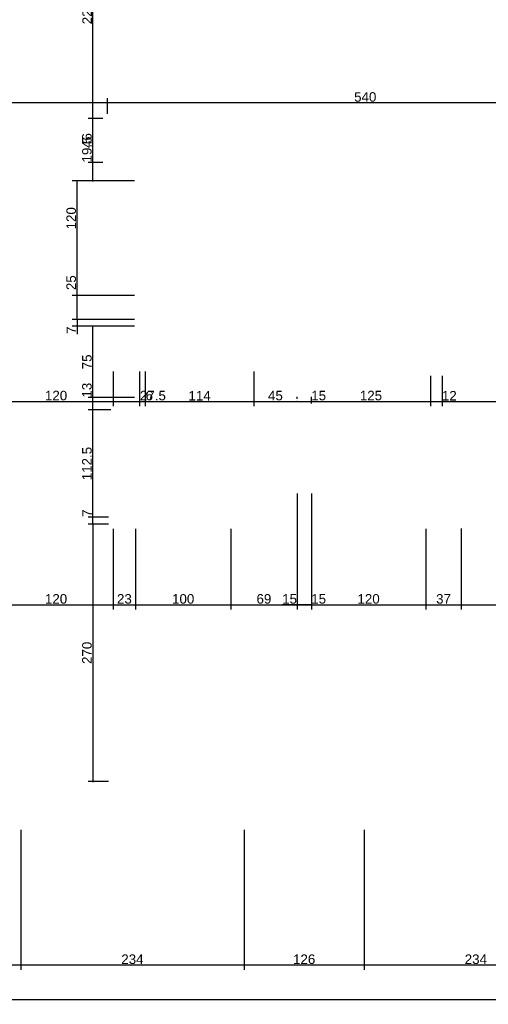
# Model space of a CAD drawing. Header units: millimetres. Extents: x 126553 to 403692, y -95821 to 38049.
# Tile 3 of 256: x 127173 to 127664, y -30615 to -29583. Entities that reach past the tile are written whole.
import ezdxf

# ---------------------------------------------------------------- set-up
doc = ezdxf.new("R2010")
doc.units = ezdxf.units.MM
doc.layers.add('11_wymiary', color=55, linetype='Continuous')
doc.layers.add('11_wymiary @ 50', color=55, linetype='Continuous')
doc.styles.add('11_RJ', font='arial.ttf')
doc.dimstyles.new('11_RJ (cc)', dxfattribs={"dimtxt": 0.2, "dimasz": 0.001, "dimexe": 0.1, "dimexo": 0.1, "dimgap": 0.02, "dimtad": 1, "dimdec": 1, "dimrnd": 0.5, "dimzin": 12, "dimdsep": 46, "dimtxsty": '11_RJ', "dimblk": 'OBLIQUE', "dimcen": 0, "dimdle": 0.01, "dimclrd": 256, "dimclre": 256, "dimclrt": 2, "dimazin": 3, "dimtfac": 1, "dimtdec": 1, "dimtofl": 0, "dimtmove": 0, "dimatfit": 3, "dimldrblk": 'DOT', "dimfxl": 1, "dimtolj": 1, "dimtzin": 13, "dimarcsym": 0})

# ---------------------------------------------------------------- blocks, each defined once
blk = doc.blocks.new('_Oblique')
at = {"color": 0, "linetype": 'ByBlock', "lineweight": -2}
blk.add_line((-0.5, -0.5), (0.5, 0.5), dxfattribs=at)
blk = doc.blocks.new('*D1777')
at = {"layer": '11_wymiary', "lineweight": -2, "transparency": 16777216}
for p, q in [((127174.5, -30431.7), (127174.5, -30578.5)), ((127408.4, -30431.7), (127408.4, -30578.5)), ((127408.9, -30573.5), (127174, -30573.5))]:
    blk.add_line(p, q, dxfattribs=at)
at = {"layer": 'Defpoints', "color": 0, "transparency": 16777216}
for p in [(127174.5, -30426.7), (127408.4, -30426.7), (127174.5, -30573.5)]:
    blk.add_point(p, dxfattribs=at)
at = {"layer": '11_wymiary', "lineweight": -2, "transparency": 16777216, "xscale": 0.05, "yscale": 0.05, "zscale": 0.05, "rotation": 180}
blk.add_blockref('_Oblique', (127174.5, -30573.5), dxfattribs=at)
at = {"layer": '11_wymiary', "lineweight": -2, "transparency": 16777216, "xscale": 0.05, "yscale": 0.05, "zscale": 0.05}
blk.add_blockref('_Oblique', (127408.4, -30573.5), dxfattribs=at)
at = {"layer": '11_wymiary', "color": 2, "transparency": 16777216, "insert": (127291.4, -30567.4), "char_height": 10, "attachment_point": 5, "style": '11_RJ'}
blk.add_mtext('\\A1;234', dxfattribs=at)
blk = doc.blocks.new('_Dot')
at = {"color": 0, "linetype": 'ByBlock', "lineweight": -2}
blk.add_line((-0.5, 0), (-1, 0), dxfattribs=at)
at = {"color": 0, "linetype": 'ByBlock', "const_width": 0.5}
blk.add_lwpolyline([(-0.25, 0, 1), (0.25, 0, 1)], format="xyb", close=True, dxfattribs=at)
blk = doc.blocks.new('*D1778')
at = {"layer": '11_wymiary', "lineweight": -2, "transparency": 16777216}
for p, q in [((127108.2, -30431.7), (127108.2, -30578.5)), ((127174.5, -30431.7), (127174.5, -30578.5)), ((127175, -30573.5), (127107.7, -30573.5))]:
    blk.add_line(p, q, dxfattribs=at)
at = {"layer": 'Defpoints', "color": 0, "transparency": 16777216}
for p in [(127108.2, -30426.7), (127174.5, -30426.7), (127108.2, -30573.5)]:
    blk.add_point(p, dxfattribs=at)
at = {"layer": '11_wymiary', "lineweight": -2, "transparency": 16777216, "xscale": 0.05, "yscale": 0.05, "zscale": 0.05, "rotation": 180}
blk.add_blockref('_Oblique', (127108.2, -30573.5), dxfattribs=at)
at = {"layer": '11_wymiary', "lineweight": -2, "transparency": 16777216, "xscale": 0.05, "yscale": 0.05, "zscale": 0.05}
blk.add_blockref('_Oblique', (127174.5, -30573.5), dxfattribs=at)
at = {"layer": '11_wymiary', "color": 2, "transparency": 16777216, "insert": (127141.4, -30567.4), "char_height": 10, "attachment_point": 5, "style": '11_RJ'}
blk.add_mtext('\\A1;66', dxfattribs=at)
blk = doc.blocks.new('*D1784')
at = {"layer": '11_wymiary', "lineweight": -2, "transparency": 16777216}
for p, q in [((127534.4, -30431.7), (127534.4, -30578.5)), ((127768.2, -30431.7), (127768.2, -30578.5)), ((127768.7, -30573.5), (127533.9, -30573.5))]:
    blk.add_line(p, q, dxfattribs=at)
at = {"layer": 'Defpoints', "color": 0, "transparency": 16777216}
for p in [(127534.4, -30426.7), (127768.2, -30426.7), (127534.4, -30573.5)]:
    blk.add_point(p, dxfattribs=at)
at = {"layer": '11_wymiary', "lineweight": -2, "transparency": 16777216, "xscale": 0.05, "yscale": 0.05, "zscale": 0.05, "rotation": 180}
blk.add_blockref('_Oblique', (127534.4, -30573.5), dxfattribs=at)
at = {"layer": '11_wymiary', "lineweight": -2, "transparency": 16777216, "xscale": 0.05, "yscale": 0.05, "zscale": 0.05}
blk.add_blockref('_Oblique', (127768.2, -30573.5), dxfattribs=at)
at = {"layer": '11_wymiary', "color": 2, "transparency": 16777216, "insert": (127651.3, -30567.4), "char_height": 10, "attachment_point": 5, "style": '11_RJ'}
blk.add_mtext('\\A1;234', dxfattribs=at)
blk = doc.blocks.new('*D1785')
at = {"layer": '11_wymiary', "lineweight": -2, "transparency": 16777216}
for p, q in [((127408.4, -30431.7), (127408.4, -30578.5)), ((127534.4, -30431.7), (127534.4, -30578.5)), ((127534.9, -30573.5), (127407.9, -30573.5))]:
    blk.add_line(p, q, dxfattribs=at)
at = {"layer": 'Defpoints', "color": 0, "transparency": 16777216}
for p in [(127408.4, -30426.7), (127534.4, -30426.7), (127408.4, -30573.5)]:
    blk.add_point(p, dxfattribs=at)
at = {"layer": '11_wymiary', "lineweight": -2, "transparency": 16777216, "xscale": 0.05, "yscale": 0.05, "zscale": 0.05, "rotation": 180}
blk.add_blockref('_Oblique', (127408.4, -30573.5), dxfattribs=at)
at = {"layer": '11_wymiary', "lineweight": -2, "transparency": 16777216, "xscale": 0.05, "yscale": 0.05, "zscale": 0.05}
blk.add_blockref('_Oblique', (127534.4, -30573.5), dxfattribs=at)
at = {"layer": '11_wymiary', "color": 2, "transparency": 16777216, "insert": (127471.4, -30567.4), "char_height": 10, "attachment_point": 5, "style": '11_RJ'}
blk.add_mtext('\\A1;126', dxfattribs=at)
blk = doc.blocks.new('*D2072')
at = {"layer": '11_wymiary', "lineweight": -2, "transparency": 16777216}
for p, q in [((127805.9, -29669.7), (127264.9, -29669.7)), ((127265.4, -29681.2), (127265.4, -29664.7)), ((127805.4, -29681.2), (127805.4, -29664.7))]:
    blk.add_line(p, q, dxfattribs=at)
at = {"layer": 'Defpoints', "color": 0, "transparency": 16777216}
for p in [(127265.4, -29669.7), (127265.4, -29686.2), (127805.4, -29686.2)]:
    blk.add_point(p, dxfattribs=at)
at = {"layer": '11_wymiary', "lineweight": -2, "transparency": 16777216, "xscale": 0.05, "yscale": 0.05, "zscale": 0.05, "rotation": 180}
blk.add_blockref('_Oblique', (127265.4, -29669.7), dxfattribs=at)
at = {"layer": '11_wymiary', "lineweight": -2, "transparency": 16777216, "xscale": 0.05, "yscale": 0.05, "zscale": 0.05}
blk.add_blockref('_Oblique', (127805.4, -29669.7), dxfattribs=at)
at = {"layer": '11_wymiary', "color": 2, "transparency": 16777216, "insert": (127535.4, -29663.6), "char_height": 10, "attachment_point": 5, "style": '11_RJ'}
blk.add_mtext('\\A1;540', dxfattribs=at)
blk = doc.blocks.new('*D2073')
at = {"layer": '11_wymiary', "lineweight": -2, "transparency": 16777216}
for p, q in [((127265.9, -29669.7), (127015.9, -29669.7)), ((127016.4, -29681.2), (127016.4, -29664.7)), ((127265.4, -29681.2), (127265.4, -29664.7))]:
    blk.add_line(p, q, dxfattribs=at)
at = {"layer": 'Defpoints', "color": 0, "transparency": 16777216}
for p in [(127016.4, -29669.7), (127016.4, -29686.2), (127265.4, -29686.2)]:
    blk.add_point(p, dxfattribs=at)
at = {"layer": '11_wymiary', "lineweight": -2, "transparency": 16777216, "xscale": 0.05, "yscale": 0.05, "zscale": 0.05, "rotation": 180}
blk.add_blockref('_Oblique', (127016.4, -29669.7), dxfattribs=at)
at = {"layer": '11_wymiary', "lineweight": -2, "transparency": 16777216, "xscale": 0.05, "yscale": 0.05, "zscale": 0.05}
blk.add_blockref('_Oblique', (127265.4, -29669.7), dxfattribs=at)
at = {"layer": '11_wymiary', "color": 2, "transparency": 16777216, "insert": (127140.9, -29663.6), "char_height": 10, "attachment_point": 5, "style": '11_RJ'}
blk.add_mtext('\\A1;249', dxfattribs=at)
blk = doc.blocks.new('*D2134')
at = {"layer": '11_wymiary', "lineweight": -2, "transparency": 16777216}
for p, q in [((127463.9, -30079.1), (127463.9, -30200.8)), ((127478.9, -30079.1), (127478.9, -30200.8)), ((127463.9, -30195.8), (127448.3, -30195.8)), ((127479.4, -30195.8), (127463.9, -30195.8))]:
    blk.add_line(p, q, dxfattribs=at)
at = {"layer": 'Defpoints', "color": 0, "transparency": 16777216}
for p in [(127463.9, -30074.1), (127478.9, -30074.1), (127463.9, -30195.8)]:
    blk.add_point(p, dxfattribs=at)
at = {"layer": '11_wymiary', "lineweight": -2, "transparency": 16777216, "xscale": 0.05, "yscale": 0.05, "zscale": 0.05, "rotation": 180}
blk.add_blockref('_Oblique', (127463.9, -30195.8), dxfattribs=at)
at = {"layer": '11_wymiary', "lineweight": -2, "transparency": 16777216, "xscale": 0.05, "yscale": 0.05, "zscale": 0.05}
blk.add_blockref('_Oblique', (127478.9, -30195.8), dxfattribs=at)
at = {"layer": '11_wymiary', "color": 2, "transparency": 16777216, "insert": (127456.1, -30189.7), "char_height": 10, "attachment_point": 5, "style": '11_RJ'}
blk.add_mtext('\\A1;15', dxfattribs=at)
blk = doc.blocks.new('*D2145')
at = {"layer": '11_wymiary', "lineweight": -2, "transparency": 16777216}
for p, q in [((127151.4, -30116.2), (127151.4, -30200.8)), ((127271.4, -30116.2), (127271.4, -30200.8)), ((127150.9, -30195.8), (127271.9, -30195.8))]:
    blk.add_line(p, q, dxfattribs=at)
at = {"layer": 'Defpoints', "color": 0, "transparency": 16777216}
for p in [(127151.4, -30111.2), (127271.4, -30111.2), (127271.4, -30195.8)]:
    blk.add_point(p, dxfattribs=at)
at = {"layer": '11_wymiary', "lineweight": -2, "transparency": 16777216, "xscale": 0.05, "yscale": 0.05, "zscale": 0.05, "rotation": 180}
blk.add_blockref('_Oblique', (127151.4, -30195.8), dxfattribs=at)
at = {"layer": '11_wymiary', "lineweight": -2, "transparency": 16777216, "xscale": 0.05, "yscale": 0.05, "zscale": 0.05}
blk.add_blockref('_Oblique', (127271.4, -30195.8), dxfattribs=at)
at = {"layer": '11_wymiary', "color": 2, "transparency": 16777216, "insert": (127211.4, -30189.7), "char_height": 10, "attachment_point": 5, "style": '11_RJ'}
blk.add_mtext('\\A1;120', dxfattribs=at)
blk = doc.blocks.new('*D2146')
at = {"layer": '11_wymiary', "lineweight": -2, "transparency": 16777216}
for p, q in [((127271.4, -30116.2), (127271.4, -30200.8)), ((127294.6, -30116.2), (127294.6, -30200.8)), ((127270.9, -30195.8), (127295.1, -30195.8))]:
    blk.add_line(p, q, dxfattribs=at)
at = {"layer": 'Defpoints', "color": 0, "transparency": 16777216}
for p in [(127271.4, -30111.2), (127294.6, -30111.2), (127294.6, -30195.8)]:
    blk.add_point(p, dxfattribs=at)
at = {"layer": '11_wymiary', "lineweight": -2, "transparency": 16777216, "xscale": 0.05, "yscale": 0.05, "zscale": 0.05, "rotation": 180}
blk.add_blockref('_Oblique', (127271.4, -30195.8), dxfattribs=at)
at = {"layer": '11_wymiary', "lineweight": -2, "transparency": 16777216, "xscale": 0.05, "yscale": 0.05, "zscale": 0.05}
blk.add_blockref('_Oblique', (127294.6, -30195.8), dxfattribs=at)
at = {"layer": '11_wymiary', "color": 2, "transparency": 16777216, "insert": (127283, -30189.7), "char_height": 10, "attachment_point": 5, "style": '11_RJ'}
blk.add_mtext('\\A1;23', dxfattribs=at)
blk = doc.blocks.new('*D2147')
at = {"layer": '11_wymiary', "lineweight": -2, "transparency": 16777216}
for p, q in [((127294.6, -30116.2), (127294.6, -30200.8)), ((127394.6, -30116.2), (127394.6, -30200.8)), ((127294.1, -30195.8), (127395.1, -30195.8))]:
    blk.add_line(p, q, dxfattribs=at)
at = {"layer": 'Defpoints', "color": 0, "transparency": 16777216}
for p in [(127294.6, -30111.2), (127394.6, -30111.2), (127394.6, -30195.8)]:
    blk.add_point(p, dxfattribs=at)
at = {"layer": '11_wymiary', "lineweight": -2, "transparency": 16777216, "xscale": 0.05, "yscale": 0.05, "zscale": 0.05, "rotation": 180}
blk.add_blockref('_Oblique', (127294.6, -30195.8), dxfattribs=at)
at = {"layer": '11_wymiary', "lineweight": -2, "transparency": 16777216, "xscale": 0.05, "yscale": 0.05, "zscale": 0.05}
blk.add_blockref('_Oblique', (127394.6, -30195.8), dxfattribs=at)
at = {"layer": '11_wymiary', "color": 2, "transparency": 16777216, "insert": (127344.6, -30189.7), "char_height": 10, "attachment_point": 5, "style": '11_RJ'}
blk.add_mtext('\\A1;100', dxfattribs=at)
blk = doc.blocks.new('*D2148')
at = {"layer": '11_wymiary', "lineweight": -2, "transparency": 16777216}
for p, q in [((127394.6, -30116.2), (127394.6, -30200.8)), ((127463.9, -30116.2), (127463.9, -30200.8)), ((127394.1, -30195.8), (127464.4, -30195.8))]:
    blk.add_line(p, q, dxfattribs=at)
at = {"layer": 'Defpoints', "color": 0, "transparency": 16777216}
for p in [(127394.6, -30111.2), (127463.9, -30111.2), (127463.9, -30195.8)]:
    blk.add_point(p, dxfattribs=at)
at = {"layer": '11_wymiary', "lineweight": -2, "transparency": 16777216, "xscale": 0.05, "yscale": 0.05, "zscale": 0.05, "rotation": 180}
blk.add_blockref('_Oblique', (127394.6, -30195.8), dxfattribs=at)
at = {"layer": '11_wymiary', "lineweight": -2, "transparency": 16777216, "xscale": 0.05, "yscale": 0.05, "zscale": 0.05}
blk.add_blockref('_Oblique', (127463.9, -30195.8), dxfattribs=at)
at = {"layer": '11_wymiary', "color": 2, "transparency": 16777216, "insert": (127429.2, -30189.7), "char_height": 10, "attachment_point": 5, "style": '11_RJ'}
blk.add_mtext('\\A1;69', dxfattribs=at)
blk = doc.blocks.new('*D2149')
at = {"layer": '11_wymiary', "lineweight": -2, "transparency": 16777216}
for p, q in [((127463.9, -30116.2), (127463.9, -30200.8)), ((127478.9, -30116.2), (127478.9, -30200.8)), ((127463.4, -30195.8), (127478.9, -30195.8)), ((127478.9, -30195.8), (127494.4, -30195.8))]:
    blk.add_line(p, q, dxfattribs=at)
at = {"layer": 'Defpoints', "color": 0, "transparency": 16777216}
for p in [(127463.9, -30111.2), (127478.9, -30111.2), (127478.9, -30195.8)]:
    blk.add_point(p, dxfattribs=at)
at = {"layer": '11_wymiary', "lineweight": -2, "transparency": 16777216, "xscale": 0.05, "yscale": 0.05, "zscale": 0.05, "rotation": 180}
blk.add_blockref('_Oblique', (127463.9, -30195.8), dxfattribs=at)
at = {"layer": '11_wymiary', "lineweight": -2, "transparency": 16777216, "xscale": 0.05, "yscale": 0.05, "zscale": 0.05}
blk.add_blockref('_Oblique', (127478.9, -30195.8), dxfattribs=at)
at = {"layer": '11_wymiary', "color": 2, "transparency": 16777216, "insert": (127486.6, -30189.7), "char_height": 10, "attachment_point": 5, "style": '11_RJ'}
blk.add_mtext('\\A1;15', dxfattribs=at)
blk = doc.blocks.new('*D2150')
at = {"layer": '11_wymiary', "lineweight": -2, "transparency": 16777216}
for p, q in [((127478.9, -30116.2), (127478.9, -30200.8)), ((127598.9, -30116.2), (127598.9, -30200.8)), ((127478.4, -30195.8), (127599.4, -30195.8))]:
    blk.add_line(p, q, dxfattribs=at)
at = {"layer": 'Defpoints', "color": 0, "transparency": 16777216}
for p in [(127478.9, -30111.2), (127598.9, -30111.2), (127598.9, -30195.8)]:
    blk.add_point(p, dxfattribs=at)
at = {"layer": '11_wymiary', "lineweight": -2, "transparency": 16777216, "xscale": 0.05, "yscale": 0.05, "zscale": 0.05, "rotation": 180}
blk.add_blockref('_Oblique', (127478.9, -30195.8), dxfattribs=at)
at = {"layer": '11_wymiary', "lineweight": -2, "transparency": 16777216, "xscale": 0.05, "yscale": 0.05, "zscale": 0.05}
blk.add_blockref('_Oblique', (127598.9, -30195.8), dxfattribs=at)
at = {"layer": '11_wymiary', "color": 2, "transparency": 16777216, "insert": (127538.9, -30189.7), "char_height": 10, "attachment_point": 5, "style": '11_RJ'}
blk.add_mtext('\\A1;120', dxfattribs=at)
blk = doc.blocks.new('*D2151')
at = {"layer": '11_wymiary', "lineweight": -2, "transparency": 16777216}
for p, q in [((127599, -30116.4), (127599, -30200.8)), ((127635.9, -30116), (127635.9, -30200.8)), ((127598.5, -30195.8), (127636.4, -30195.8))]:
    blk.add_line(p, q, dxfattribs=at)
at = {"layer": 'Defpoints', "color": 0, "transparency": 16777216}
for p in [(127599, -30111.4), (127635.9, -30111), (127635.9, -30195.8)]:
    blk.add_point(p, dxfattribs=at)
at = {"layer": '11_wymiary', "lineweight": -2, "transparency": 16777216, "xscale": 0.05, "yscale": 0.05, "zscale": 0.05, "rotation": 180}
blk.add_blockref('_Oblique', (127599, -30195.8), dxfattribs=at)
at = {"layer": '11_wymiary', "lineweight": -2, "transparency": 16777216, "xscale": 0.05, "yscale": 0.05, "zscale": 0.05}
blk.add_blockref('_Oblique', (127635.9, -30195.8), dxfattribs=at)
at = {"layer": '11_wymiary', "color": 2, "transparency": 16777216, "insert": (127617.4, -30189.7), "char_height": 10, "attachment_point": 5, "style": '11_RJ'}
blk.add_mtext('\\A1;37', dxfattribs=at)
blk = doc.blocks.new('*D2152')
at = {"layer": '11_wymiary', "lineweight": -2, "transparency": 16777216}
for p, q in [((127635.9, -30116), (127635.9, -30200.8)), ((127735.9, -30116.2), (127735.9, -30200.8)), ((127635.4, -30195.8), (127736.4, -30195.8))]:
    blk.add_line(p, q, dxfattribs=at)
at = {"layer": 'Defpoints', "color": 0, "transparency": 16777216}
for p in [(127635.9, -30111), (127735.9, -30111.2), (127735.9, -30195.8)]:
    blk.add_point(p, dxfattribs=at)
at = {"layer": '11_wymiary', "lineweight": -2, "transparency": 16777216, "xscale": 0.05, "yscale": 0.05, "zscale": 0.05, "rotation": 180}
blk.add_blockref('_Oblique', (127635.9, -30195.8), dxfattribs=at)
at = {"layer": '11_wymiary', "lineweight": -2, "transparency": 16777216, "xscale": 0.05, "yscale": 0.05, "zscale": 0.05}
blk.add_blockref('_Oblique', (127735.9, -30195.8), dxfattribs=at)
at = {"layer": '11_wymiary', "color": 2, "transparency": 16777216, "insert": (127685.9, -30189.7), "char_height": 10, "attachment_point": 5, "style": '11_RJ'}
blk.add_mtext('\\A1;100', dxfattribs=at)
blk = doc.blocks.new('*D2160')
at = {"layer": '11_wymiary', "lineweight": -2, "transparency": 16777216}
for p, q in [((127151.4, -29956.4), (127151.4, -29987.7)), ((127271.4, -29951.4), (127271.4, -29987.7)), ((127150.9, -29982.7), (127271.9, -29982.7))]:
    blk.add_line(p, q, dxfattribs=at)
at = {"layer": 'Defpoints', "color": 0, "transparency": 16777216}
for p in [(127271.4, -29946.4), (127151.4, -29951.4), (127271.4, -29982.7)]:
    blk.add_point(p, dxfattribs=at)
at = {"layer": '11_wymiary', "lineweight": -2, "transparency": 16777216, "xscale": 0.05, "yscale": 0.05, "zscale": 0.05, "rotation": 180}
blk.add_blockref('_Oblique', (127151.4, -29982.7), dxfattribs=at)
at = {"layer": '11_wymiary', "lineweight": -2, "transparency": 16777216, "xscale": 0.05, "yscale": 0.05, "zscale": 0.05}
blk.add_blockref('_Oblique', (127271.4, -29982.7), dxfattribs=at)
at = {"layer": '11_wymiary', "color": 2, "transparency": 16777216, "insert": (127211.4, -29976.6), "char_height": 10, "attachment_point": 5, "style": '11_RJ'}
blk.add_mtext('\\A1;120', dxfattribs=at)
blk = doc.blocks.new('*D2161')
at = {"layer": '11_wymiary', "lineweight": -2, "transparency": 16777216}
for p, q in [((127271.4, -29951.4), (127271.4, -29987.7)), ((127298.7, -29951.4), (127298.7, -29987.7)), ((127270.9, -29982.7), (127298.7, -29982.7)), ((127298.7, -29982.7), (127327, -29982.7))]:
    blk.add_line(p, q, dxfattribs=at)
at = {"layer": 'Defpoints', "color": 0, "transparency": 16777216}
for p in [(127271.4, -29946.4), (127298.7, -29946.4), (127298.7, -29982.7)]:
    blk.add_point(p, dxfattribs=at)
at = {"layer": '11_wymiary', "lineweight": -2, "transparency": 16777216, "xscale": 0.05, "yscale": 0.05, "zscale": 0.05, "rotation": 180}
blk.add_blockref('_Oblique', (127271.4, -29982.7), dxfattribs=at)
at = {"layer": '11_wymiary', "lineweight": -2, "transparency": 16777216, "xscale": 0.05, "yscale": 0.05, "zscale": 0.05}
blk.add_blockref('_Oblique', (127298.7, -29982.7), dxfattribs=at)
at = {"layer": '11_wymiary', "color": 2, "transparency": 16777216, "insert": (127312.9, -29976.6), "char_height": 10, "attachment_point": 5, "style": '11_RJ'}
blk.add_mtext('\\A1;27.5', dxfattribs=at)
blk = doc.blocks.new('*D2162')
at = {"layer": '11_wymiary', "lineweight": -2, "transparency": 16777216}
for p, q in [((127298.7, -29951.4), (127298.7, -29987.7)), ((127304.7, -29951.4), (127304.7, -29987.7)), ((127298.2, -29982.7), (127304.7, -29982.7)), ((127304.7, -29982.7), (127313.4, -29982.7))]:
    blk.add_line(p, q, dxfattribs=at)
at = {"layer": 'Defpoints', "color": 0, "transparency": 16777216}
for p in [(127298.7, -29946.4), (127304.7, -29946.4), (127304.7, -29982.7)]:
    blk.add_point(p, dxfattribs=at)
at = {"layer": '11_wymiary', "lineweight": -2, "transparency": 16777216, "xscale": 0.05, "yscale": 0.05, "zscale": 0.05, "rotation": 180}
blk.add_blockref('_Oblique', (127298.7, -29982.7), dxfattribs=at)
at = {"layer": '11_wymiary', "lineweight": -2, "transparency": 16777216, "xscale": 0.05, "yscale": 0.05, "zscale": 0.05}
blk.add_blockref('_Oblique', (127304.7, -29982.7), dxfattribs=at)
at = {"layer": '11_wymiary', "color": 2, "transparency": 16777216, "insert": (127309.1, -29976.6), "char_height": 10, "attachment_point": 5, "style": '11_RJ'}
blk.add_mtext('\\A1;6', dxfattribs=at)
blk = doc.blocks.new('*D2163')
at = {"layer": '11_wymiary', "lineweight": -2, "transparency": 16777216}
for p, q in [((127304.7, -29951.4), (127304.7, -29987.7)), ((127418.8, -29951.4), (127418.8, -29987.7)), ((127304.2, -29982.7), (127419.3, -29982.7))]:
    blk.add_line(p, q, dxfattribs=at)
at = {"layer": 'Defpoints', "color": 0, "transparency": 16777216}
for p in [(127304.7, -29946.4), (127418.8, -29946.4), (127418.8, -29982.7)]:
    blk.add_point(p, dxfattribs=at)
at = {"layer": '11_wymiary', "lineweight": -2, "transparency": 16777216, "xscale": 0.05, "yscale": 0.05, "zscale": 0.05, "rotation": 180}
blk.add_blockref('_Oblique', (127304.7, -29982.7), dxfattribs=at)
at = {"layer": '11_wymiary', "lineweight": -2, "transparency": 16777216, "xscale": 0.05, "yscale": 0.05, "zscale": 0.05}
blk.add_blockref('_Oblique', (127418.8, -29982.7), dxfattribs=at)
at = {"layer": '11_wymiary', "color": 2, "transparency": 16777216, "insert": (127361.8, -29976.7), "char_height": 10, "attachment_point": 5, "style": '11_RJ'}
blk.add_mtext('\\A1;114', dxfattribs=at)
blk = doc.blocks.new('*D2164')
at = {"layer": '11_wymiary', "lineweight": -2, "transparency": 16777216}
for p, q in [((127418.8, -29951.4), (127418.8, -29987.7)), ((127463.9, -29979.9), (127463.9, -29977.7)), ((127418.3, -29982.7), (127464.4, -29982.7))]:
    blk.add_line(p, q, dxfattribs=at)
at = {"layer": 'Defpoints', "color": 0, "transparency": 16777216}
for p in [(127418.8, -29946.4), (127463.9, -29982.7), (127463.9, -29984.9)]:
    blk.add_point(p, dxfattribs=at)
at = {"layer": '11_wymiary', "lineweight": -2, "transparency": 16777216, "xscale": 0.05, "yscale": 0.05, "zscale": 0.05, "rotation": 180}
blk.add_blockref('_Oblique', (127418.8, -29982.7), dxfattribs=at)
at = {"layer": '11_wymiary', "lineweight": -2, "transparency": 16777216, "xscale": 0.05, "yscale": 0.05, "zscale": 0.05}
blk.add_blockref('_Oblique', (127463.9, -29982.7), dxfattribs=at)
at = {"layer": '11_wymiary', "color": 2, "transparency": 16777216, "insert": (127441.3, -29976.6), "char_height": 10, "attachment_point": 5, "style": '11_RJ'}
blk.add_mtext('\\A1;45', dxfattribs=at)
blk = doc.blocks.new('*D2165')
at = {"layer": '11_wymiary', "lineweight": -2, "transparency": 16777216}
for p, q in [((127463.9, -29979.9), (127463.9, -29977.7)), ((127478.9, -29984.8), (127478.9, -29977.7)), ((127463.4, -29982.7), (127478.9, -29982.7)), ((127478.9, -29982.7), (127494.4, -29982.7))]:
    blk.add_line(p, q, dxfattribs=at)
at = {"layer": 'Defpoints', "color": 0, "transparency": 16777216}
for p in [(127463.9, -29984.9), (127478.9, -29982.7), (127478.9, -29989.8)]:
    blk.add_point(p, dxfattribs=at)
at = {"layer": '11_wymiary', "lineweight": -2, "transparency": 16777216, "xscale": 0.05, "yscale": 0.05, "zscale": 0.05, "rotation": 180}
blk.add_blockref('_Oblique', (127463.9, -29982.7), dxfattribs=at)
at = {"layer": '11_wymiary', "lineweight": -2, "transparency": 16777216, "xscale": 0.05, "yscale": 0.05, "zscale": 0.05}
blk.add_blockref('_Oblique', (127478.9, -29982.7), dxfattribs=at)
at = {"layer": '11_wymiary', "color": 2, "transparency": 16777216, "insert": (127486.6, -29976.6), "char_height": 10, "attachment_point": 5, "style": '11_RJ'}
blk.add_mtext('\\A1;15', dxfattribs=at)
blk = doc.blocks.new('*D2166')
at = {"layer": '11_wymiary', "lineweight": -2, "transparency": 16777216}
for p, q in [((127603.9, -29955.9), (127603.9, -29987.7)), ((127478.9, -29984.8), (127478.9, -29977.7)), ((127478.4, -29982.7), (127604.4, -29982.7))]:
    blk.add_line(p, q, dxfattribs=at)
at = {"layer": 'Defpoints', "color": 0, "transparency": 16777216}
for p in [(127603.9, -29950.9), (127478.9, -29989.8), (127603.9, -29982.7)]:
    blk.add_point(p, dxfattribs=at)
at = {"layer": '11_wymiary', "lineweight": -2, "transparency": 16777216, "xscale": 0.05, "yscale": 0.05, "zscale": 0.05, "rotation": 180}
blk.add_blockref('_Oblique', (127478.9, -29982.7), dxfattribs=at)
at = {"layer": '11_wymiary', "lineweight": -2, "transparency": 16777216, "xscale": 0.05, "yscale": 0.05, "zscale": 0.05}
blk.add_blockref('_Oblique', (127603.9, -29982.7), dxfattribs=at)
at = {"layer": '11_wymiary', "color": 2, "transparency": 16777216, "insert": (127541.4, -29976.6), "char_height": 10, "attachment_point": 5, "style": '11_RJ'}
blk.add_mtext('\\A1;125', dxfattribs=at)
blk = doc.blocks.new('*D2167')
at = {"layer": '11_wymiary', "lineweight": -2, "transparency": 16777216}
for p, q in [((127603.9, -29955.9), (127603.9, -29987.7)), ((127615.9, -29955.9), (127615.9, -29987.7)), ((127603.4, -29982.7), (127615.9, -29982.7)), ((127615.9, -29982.7), (127631.2, -29982.7))]:
    blk.add_line(p, q, dxfattribs=at)
at = {"layer": 'Defpoints', "color": 0, "transparency": 16777216}
for p in [(127603.9, -29950.9), (127615.9, -29950.9), (127615.9, -29982.7)]:
    blk.add_point(p, dxfattribs=at)
at = {"layer": '11_wymiary', "lineweight": -2, "transparency": 16777216, "xscale": 0.05, "yscale": 0.05, "zscale": 0.05, "rotation": 180}
blk.add_blockref('_Oblique', (127603.9, -29982.7), dxfattribs=at)
at = {"layer": '11_wymiary', "lineweight": -2, "transparency": 16777216, "xscale": 0.05, "yscale": 0.05, "zscale": 0.05}
blk.add_blockref('_Oblique', (127615.9, -29982.7), dxfattribs=at)
at = {"layer": '11_wymiary', "color": 2, "transparency": 16777216, "insert": (127623.5, -29976.7), "char_height": 10, "attachment_point": 5, "style": '11_RJ'}
blk.add_mtext('\\A1;12', dxfattribs=at)
blk = doc.blocks.new('*D2168')
at = {"layer": '11_wymiary', "lineweight": -2, "transparency": 16777216}
for p, q in [((127615.9, -29955.9), (127615.9, -29987.7)), ((127795.4, -29955.9), (127795.4, -29987.7)), ((127615.4, -29982.7), (127795.9, -29982.7))]:
    blk.add_line(p, q, dxfattribs=at)
at = {"layer": 'Defpoints', "color": 0, "transparency": 16777216}
for p in [(127615.9, -29950.9), (127795.4, -29950.9), (127795.4, -29982.7)]:
    blk.add_point(p, dxfattribs=at)
at = {"layer": '11_wymiary', "lineweight": -2, "transparency": 16777216, "xscale": 0.05, "yscale": 0.05, "zscale": 0.05, "rotation": 180}
blk.add_blockref('_Oblique', (127615.9, -29982.7), dxfattribs=at)
at = {"layer": '11_wymiary', "lineweight": -2, "transparency": 16777216, "xscale": 0.05, "yscale": 0.05, "zscale": 0.05}
blk.add_blockref('_Oblique', (127795.4, -29982.7), dxfattribs=at)
at = {"layer": '11_wymiary', "color": 2, "transparency": 16777216, "insert": (127705.6, -29976.6), "char_height": 10, "attachment_point": 5, "style": '11_RJ'}
blk.add_mtext('\\A1;179.5', dxfattribs=at)
blk = doc.blocks.new('*D1914')
at = {"layer": '11_wymiary', "lineweight": -2, "transparency": 16777216}
for p, q in [((127266.4, -30111.2), (127244.9, -30111.2)), ((127249.9, -30110.7), (127249.9, -30381.7)), ((127266.4, -30381.2), (127244.9, -30381.2))]:
    blk.add_line(p, q, dxfattribs=at)
at = {"layer": 'Defpoints', "color": 0, "transparency": 16777216}
for p in [(127271.4, -30111.2), (127249.9, -30381.2), (127271.4, -30381.2)]:
    blk.add_point(p, dxfattribs=at)
at = {"layer": '11_wymiary', "lineweight": -2, "transparency": 16777216, "xscale": 0.05, "yscale": 0.05, "zscale": 0.05}
for p, rotation in [((127249.9, -30111.2), 90), ((127249.9, -30381.2), 270)]:
    blk.add_blockref('_Oblique', p, dxfattribs=dict(at, rotation=rotation))
at = {"layer": '11_wymiary', "color": 2, "transparency": 16777216, "insert": (127243.8, -30246.2), "char_height": 10, "attachment_point": 5, "rotation": 90, "style": '11_RJ'}
blk.add_mtext('\\A1;270', dxfattribs=at)
blk = doc.blocks.new('*D1915')
at = {"layer": '11_wymiary', "lineweight": -2, "transparency": 16777216}
for p, q in [((127266.4, -30104.1), (127244.9, -30104.1)), ((127249.9, -30104.1), (127249.9, -30095.5)), ((127249.9, -30111.7), (127249.9, -30104.1)), ((127266.4, -30111.2), (127244.9, -30111.2))]:
    blk.add_line(p, q, dxfattribs=at)
at = {"layer": 'Defpoints', "color": 0, "transparency": 16777216}
for p in [(127249.9, -30104.1), (127271.4, -30104.1), (127271.4, -30111.2)]:
    blk.add_point(p, dxfattribs=at)
at = {"layer": '11_wymiary', "lineweight": -2, "transparency": 16777216, "xscale": 0.05, "yscale": 0.05, "zscale": 0.05}
for p, rotation in [((127249.9, -30104.1), 90), ((127249.9, -30111.2), 270)]:
    blk.add_blockref('_Oblique', p, dxfattribs=dict(at, rotation=rotation))
at = {"layer": '11_wymiary', "color": 2, "transparency": 16777216, "insert": (127243.9, -30099.8), "char_height": 10, "attachment_point": 5, "rotation": 90, "style": '11_RJ'}
blk.add_mtext('\\A1;7', dxfattribs=at)
blk = doc.blocks.new('*D1916')
at = {"layer": '11_wymiary', "lineweight": -2, "transparency": 16777216}
for p, q in [((127249.9, -30104.6), (127249.9, -29991.1)), ((127268.9, -29991.6), (127244.9, -29991.6)), ((127266.4, -30104.1), (127244.9, -30104.1))]:
    blk.add_line(p, q, dxfattribs=at)
at = {"layer": 'Defpoints', "color": 0, "transparency": 16777216}
for p in [(127249.9, -29991.6), (127273.9, -29991.6), (127271.4, -30104.1)]:
    blk.add_point(p, dxfattribs=at)
at = {"layer": '11_wymiary', "lineweight": -2, "transparency": 16777216, "xscale": 0.05, "yscale": 0.05, "zscale": 0.05}
for p, rotation in [((127249.9, -29991.6), 90), ((127249.9, -30104.1), 270)]:
    blk.add_blockref('_Oblique', p, dxfattribs=dict(at, rotation=rotation))
at = {"layer": '11_wymiary', "color": 2, "transparency": 16777216, "insert": (127243.8, -30047.8), "char_height": 10, "attachment_point": 5, "rotation": 90, "style": '11_RJ'}
blk.add_mtext('\\A1;112.5', dxfattribs=at)
blk = doc.blocks.new('*D1917')
at = {"layer": '11_wymiary', "lineweight": -2, "transparency": 16777216}
for p, q in [((127249.9, -29978.6), (127249.9, -29963.2)), ((127293.7, -29978.6), (127244.9, -29978.6)), ((127249.9, -29992.1), (127249.9, -29978.6)), ((127268.9, -29991.6), (127244.9, -29991.6))]:
    blk.add_line(p, q, dxfattribs=at)
at = {"layer": 'Defpoints', "color": 0, "transparency": 16777216}
for p in [(127249.9, -29978.6), (127298.7, -29978.6), (127273.9, -29991.6)]:
    blk.add_point(p, dxfattribs=at)
at = {"layer": '11_wymiary', "lineweight": -2, "transparency": 16777216, "xscale": 0.05, "yscale": 0.05, "zscale": 0.05}
for p, rotation in [((127249.9, -29978.6), 90), ((127249.9, -29991.6), 270)]:
    blk.add_blockref('_Oblique', p, dxfattribs=dict(at, rotation=rotation))
at = {"layer": '11_wymiary', "color": 2, "transparency": 16777216, "insert": (127243.8, -29970.9), "char_height": 10, "attachment_point": 5, "rotation": 90, "style": '11_RJ'}
blk.add_mtext('\\A1;13', dxfattribs=at)
blk = doc.blocks.new('*D1918')
at = {"layer": '11_wymiary', "lineweight": -2, "transparency": 16777216}
for p, q in [((127293.7, -29903.7), (127244.9, -29903.7)), ((127249.9, -29979.1), (127249.9, -29903.2)), ((127293.7, -29978.6), (127244.9, -29978.6))]:
    blk.add_line(p, q, dxfattribs=at)
at = {"layer": 'Defpoints', "color": 0, "transparency": 16777216}
for p in [(127249.9, -29903.7), (127298.7, -29903.7), (127298.7, -29978.6)]:
    blk.add_point(p, dxfattribs=at)
at = {"layer": '11_wymiary', "lineweight": -2, "transparency": 16777216, "xscale": 0.05, "yscale": 0.05, "zscale": 0.05}
for p, rotation in [((127249.9, -29903.7), 90), ((127249.9, -29978.6), 270)]:
    blk.add_blockref('_Oblique', p, dxfattribs=dict(at, rotation=rotation))
at = {"layer": '11_wymiary', "color": 2, "transparency": 16777216, "insert": (127243.8, -29941.2), "char_height": 10, "attachment_point": 5, "rotation": 90, "style": '11_RJ'}
blk.add_mtext('\\A1;75', dxfattribs=at)
blk = doc.blocks.new('*D1919')
at = {"layer": '11_wymiary', "lineweight": -2, "transparency": 16777216}
for p, q in [((127293.7, -29896.7), (127228.4, -29896.7)), ((127233.4, -29896.7), (127233.4, -29904.2)), ((127293.7, -29903.7), (127228.4, -29903.7)), ((127233.4, -29903.7), (127233.4, -29912.3))]:
    blk.add_line(p, q, dxfattribs=at)
at = {"layer": 'Defpoints', "color": 0, "transparency": 16777216}
for p in [(127233.4, -29896.7), (127298.7, -29896.7), (127298.7, -29903.7)]:
    blk.add_point(p, dxfattribs=at)
at = {"layer": '11_wymiary', "lineweight": -2, "transparency": 16777216, "xscale": 0.05, "yscale": 0.05, "zscale": 0.05}
for p, rotation in [((127233.4, -29896.7), 90), ((127233.4, -29903.7), 270)]:
    blk.add_blockref('_Oblique', p, dxfattribs=dict(at, rotation=rotation))
at = {"layer": '11_wymiary', "color": 2, "transparency": 16777216, "insert": (127227.4, -29908), "char_height": 10, "attachment_point": 5, "rotation": 90, "style": '11_RJ'}
blk.add_mtext('\\A1;7', dxfattribs=at)
blk = doc.blocks.new('*D1920')
at = {"layer": '11_wymiary', "lineweight": -2, "transparency": 16777216}
for p, q in [((127233.4, -29871.6), (127233.4, -29849.9)), ((127293.7, -29871.6), (127228.4, -29871.6)), ((127233.4, -29897.2), (127233.4, -29871.6)), ((127293.7, -29896.7), (127228.4, -29896.7))]:
    blk.add_line(p, q, dxfattribs=at)
at = {"layer": 'Defpoints', "color": 0, "transparency": 16777216}
for p in [(127233.4, -29871.6), (127298.7, -29871.6), (127298.7, -29896.7)]:
    blk.add_point(p, dxfattribs=at)
at = {"layer": '11_wymiary', "lineweight": -2, "transparency": 16777216, "xscale": 0.05, "yscale": 0.05, "zscale": 0.05}
for p, rotation in [((127233.4, -29871.6), 90), ((127233.4, -29896.7), 270)]:
    blk.add_blockref('_Oblique', p, dxfattribs=dict(at, rotation=rotation))
at = {"layer": '11_wymiary', "color": 2, "transparency": 16777216, "insert": (127227.3, -29858.2), "char_height": 10, "attachment_point": 5, "rotation": 90, "style": '11_RJ'}
blk.add_mtext('\\A1;25', dxfattribs=at)
blk = doc.blocks.new('*D1921')
at = {"layer": '11_wymiary', "lineweight": -2, "transparency": 16777216}
for p, q in [((127293.7, -29751.6), (127228.4, -29751.6)), ((127233.4, -29872.1), (127233.4, -29751.1)), ((127293.7, -29871.6), (127228.4, -29871.6))]:
    blk.add_line(p, q, dxfattribs=at)
at = {"layer": 'Defpoints', "color": 0, "transparency": 16777216}
for p in [(127233.4, -29751.6), (127298.7, -29751.6), (127298.7, -29871.6)]:
    blk.add_point(p, dxfattribs=at)
at = {"layer": '11_wymiary', "lineweight": -2, "transparency": 16777216, "xscale": 0.05, "yscale": 0.05, "zscale": 0.05}
for p, rotation in [((127233.4, -29751.6), 90), ((127233.4, -29871.6), 270)]:
    blk.add_blockref('_Oblique', p, dxfattribs=dict(at, rotation=rotation))
at = {"layer": '11_wymiary', "color": 2, "transparency": 16777216, "insert": (127227.3, -29790.7), "char_height": 10, "attachment_point": 5, "rotation": 90, "style": '11_RJ'}
blk.add_mtext('\\A1;120', dxfattribs=at)
blk = doc.blocks.new('*D1922')
at = {"layer": '11_wymiary', "lineweight": -2, "transparency": 16777216}
for p, q in [((127249.9, -29732.2), (127249.9, -29705.1)), ((127260.4, -29732.2), (127244.9, -29732.2)), ((127249.9, -29752.1), (127249.9, -29732.2)), ((127293.7, -29751.6), (127244.9, -29751.6))]:
    blk.add_line(p, q, dxfattribs=at)
at = {"layer": 'Defpoints', "color": 0, "transparency": 16777216}
for p in [(127249.9, -29732.2), (127265.4, -29732.2), (127298.7, -29751.6)]:
    blk.add_point(p, dxfattribs=at)
at = {"layer": '11_wymiary', "lineweight": -2, "transparency": 16777216, "xscale": 0.05, "yscale": 0.05, "zscale": 0.05}
for p, rotation in [((127249.9, -29732.2), 90), ((127249.9, -29751.6), 270)]:
    blk.add_blockref('_Oblique', p, dxfattribs=dict(at, rotation=rotation))
at = {"layer": '11_wymiary', "color": 2, "transparency": 16777216, "insert": (127243.8, -29718.6), "char_height": 10, "attachment_point": 5, "rotation": 90, "style": '11_RJ'}
blk.add_mtext('\\A1;19.5', dxfattribs=at)
blk = doc.blocks.new('*D1923')
at = {"layer": '11_wymiary', "lineweight": -2, "transparency": 16777216}
for p, q in [((127260.4, -29686.2), (127244.9, -29686.2)), ((127249.9, -29732.7), (127249.9, -29685.7)), ((127260.4, -29732.2), (127244.9, -29732.2))]:
    blk.add_line(p, q, dxfattribs=at)
at = {"layer": 'Defpoints', "color": 0, "transparency": 16777216}
for p in [(127249.9, -29686.2), (127265.4, -29686.2), (127265.4, -29732.2)]:
    blk.add_point(p, dxfattribs=at)
at = {"layer": '11_wymiary', "lineweight": -2, "transparency": 16777216, "xscale": 0.05, "yscale": 0.05, "zscale": 0.05}
for p, rotation in [((127249.9, -29686.2), 90), ((127249.9, -29732.2), 270)]:
    blk.add_blockref('_Oblique', p, dxfattribs=dict(at, rotation=rotation))
at = {"layer": '11_wymiary', "color": 2, "transparency": 16777216, "insert": (127243.8, -29709.2), "char_height": 10, "attachment_point": 5, "rotation": 90, "style": '11_RJ'}
blk.add_mtext('\\A1;46', dxfattribs=at)
blk = doc.blocks.new('*D1924')
at = {"layer": '11_wymiary', "lineweight": -2, "transparency": 16777216}
for p, q in [((127249.9, -29686.7), (127249.9, -29464.7)), ((127260.4, -29465.2), (127244.9, -29465.2)), ((127260.4, -29686.2), (127244.9, -29686.2))]:
    blk.add_line(p, q, dxfattribs=at)
at = {"layer": 'Defpoints', "color": 0, "transparency": 16777216}
for p in [(127249.9, -29465.2), (127265.4, -29465.2), (127265.4, -29686.2)]:
    blk.add_point(p, dxfattribs=at)
at = {"layer": '11_wymiary', "lineweight": -2, "transparency": 16777216, "xscale": 0.05, "yscale": 0.05, "zscale": 0.05}
for p, rotation in [((127249.9, -29465.2), 90), ((127249.9, -29686.2), 270)]:
    blk.add_blockref('_Oblique', p, dxfattribs=dict(at, rotation=rotation))
at = {"layer": '11_wymiary', "color": 2, "transparency": 16777216, "insert": (127243.9, -29575.7), "char_height": 10, "attachment_point": 5, "rotation": 90, "style": '11_RJ'}
blk.add_mtext('\\A1;221', dxfattribs=at)
blk = doc.blocks.new('*D2288')
at = {"layer": '11_wymiary', "lineweight": -2, "transparency": 16777216}
for p, q in [((126770.4, -30431.7), (126770.4, -30614.6)), ((131683.4, -30431.7), (131683.4, -30614.6)), ((126769.9, -30609.6), (131683.9, -30609.6))]:
    blk.add_line(p, q, dxfattribs=at)
at = {"layer": 'Defpoints', "color": 0, "transparency": 16777216}
for p in [(126770.4, -30426.7), (131683.4, -30426.7), (131683.4, -30609.6)]:
    blk.add_point(p, dxfattribs=at)
at = {"layer": '11_wymiary', "lineweight": -2, "transparency": 16777216, "xscale": 0.05, "yscale": 0.05, "zscale": 0.05, "rotation": 180}
blk.add_blockref('_Oblique', (126770.4, -30609.6), dxfattribs=at)
at = {"layer": '11_wymiary', "lineweight": -2, "transparency": 16777216, "xscale": 0.05, "yscale": 0.05, "zscale": 0.05}
blk.add_blockref('_Oblique', (131683.4, -30609.6), dxfattribs=at)
at = {"layer": '11_wymiary', "color": 2, "transparency": 16777216, "insert": (129226.9, -30603.5), "char_height": 10, "attachment_point": 5, "style": '11_RJ'}
blk.add_mtext('\\A1;4913', dxfattribs=at)

msp = doc.modelspace()

# ---------------------------------------------------------------- dimensions: what is measured, and where the dimension line sits
at = {"layer": '11_wymiary @ 50'}
for base, p1, p2, picture, middle in [((127249.92541, -29465.23922), (127265.35078, -29686.23922), (127265.35078, -29465.23922), '*D1924', (127243.90494, -29575.73922)), ((127249.92541, -29686.23922), (127265.35078, -29732.23922), (127265.35078, -29686.23922), '*D1923', (127243.81968, -29709.23922)), ((127249.92541, -29732.23922), (127298.67626, -29751.5513), (127265.35078, -29732.23922), '*D1922', (127243.81968, -29718.63465)), ((127249.92541, -29903.73922), (127298.71685, -29978.60505), (127298.71685, -29903.73922), '*D1918', (127243.84014, -29941.17214)), ((127249.92541, -29978.60505), (127273.85078, -29991.62662), (127298.71685, -29978.60505), '*D1917', (127243.81627, -29970.86337)), ((127249.92541, -29991.62662), (127271.42519, -30104.05773), (127273.85078, -29991.62662), '*D1916', (127243.81968, -30047.84217)), ((127249.92541, -30104.05773), (127271.42519, -30111.24675), (127271.42519, -30104.05773), '*D1915', (127243.92541, -30099.77103)), ((127249.92541, -30381.23922), (127271.42519, -30111.24675), (127271.42519, -30381.23922), '*D1914', (127243.81968, -30246.24298))]:
    dim = msp.add_linear_dim(base=base, p1=p1, p2=p2, angle=90, dimstyle='11_RJ (cc)', override={"dimscale": 50, "dimtix": 0, "dimtofl": 0, "dimtmove": 0, "dimatfit": 3}, dxfattribs=at)
    dim.commit()
    dim.dimension.update_dxf_attribs({"geometry": picture, "text_midpoint": middle})
for base, p1, p2, picture, middle in [((127016.35078, -29669.69828), (127265.35078, -29686.23922), (127016.35078, -29686.23922), '*D2073', (127140.85078, -29663.59255)), ((127265.35078, -29669.69828), (127805.35078, -29686.23922), (127265.35078, -29686.23922), '*D2072', (127535.35078, -29663.59255)), ((127271.35078, -29982.71194), (127151.35078, -29951.38501), (127271.35078, -29946.38501), '*D2160', (127211.35078, -29976.60621)), ((127298.71685, -29982.71194), (127271.35078, -29946.38501), (127298.71685, -29946.38501), '*D2161', (127312.87736, -29976.60621)), ((127304.71685, -29982.71194), (127298.71685, -29946.38501), (127304.71685, -29946.38501), '*D2162', (127309.06835, -29976.60621)), ((127418.80527, -29982.71194), (127304.71685, -29946.38501), (127418.80527, -29946.38501), '*D2163', (127361.76106, -29976.69148)), ((127463.85078, -29982.71194), (127418.80527, -29946.38501), (127463.85078, -29984.89651), '*D2164', (127441.32802, -29976.62667)), ((127603.85078, -29982.71194), (127478.85078, -29989.82681), (127603.85078, -29950.88501), '*D2166', (127541.35078, -29976.60621)), ((127615.85078, -29982.71194), (127603.85078, -29950.88501), (127615.85078, -29950.88501), '*D2167', (127623.54129, -29976.69148)), ((127795.35078, -29982.71194), (127615.85078, -29950.88501), (127795.35078, -29950.88501), '*D2168', (127705.60078, -29976.60621)), ((127478.85078, -29982.71194), (127463.85078, -29984.89651), (127478.85078, -29989.82681), '*D2165', (127486.62997, -29976.60621)), ((127463.85078, -30195.81268), (127478.85078, -30074.1397), (127463.85078, -30074.1397), '*D2134', (127456.07158, -30189.70696)), ((127271.42519, -30195.81268), (127151.42519, -30111.24675), (127271.42519, -30111.24675), '*D2145', (127211.42519, -30189.70696)), ((127294.64224, -30195.81268), (127271.42519, -30111.24675), (127294.64224, -30111.24675), '*D2146', (127283.03372, -30189.70354)), ((127394.64224, -30195.81268), (127294.64224, -30111.24675), (127394.64224, -30111.24675), '*D2147', (127344.64224, -30189.70696)), ((127463.85078, -30195.81268), (127394.64224, -30111.24675), (127463.85078, -30111.24675), '*D2148', (127429.24651, -30189.70696)), ((127478.85078, -30195.81268), (127463.85078, -30111.24675), (127478.85078, -30111.24675), '*D2149', (127486.62997, -30189.70696)), ((127598.85078, -30195.81268), (127478.85078, -30111.24675), (127598.85078, -30111.24675), '*D2150', (127538.85078, -30189.70696)), ((127635.85078, -30195.81268), (127599.01652, -30111.38886), (127635.85078, -30110.97198), '*D2151', (127617.43365, -30189.70354)), ((127735.85078, -30195.81268), (127635.85078, -30110.97198), (127735.85078, -30111.24675), '*D2152', (127685.85078, -30189.70696)), ((131683.35078, -30609.59039), (126770.35078, -30426.73922), (131683.35078, -30426.73922), '*D2288', (129226.85078, -30603.48125)), ((127108.24555, -30573.48808), (127174.456, -30426.73922), (127108.24555, -30426.73922), '*D1778', (127141.35078, -30567.38235)), ((127174.456, -30573.48808), (127408.35078, -30426.73922), (127174.456, -30426.73922), '*D1777', (127291.40339, -30567.37894)), ((127408.35078, -30573.48808), (127534.35078, -30426.73922), (127408.35078, -30426.73922), '*D1785', (127471.35078, -30567.38235)), ((127534.35078, -30573.48808), (127768.24555, -30426.73922), (127534.35078, -30426.73922), '*D1784', (127651.29816, -30567.37894))]:
    dim = msp.add_linear_dim(base=base, p1=p1, p2=p2, dimstyle='11_RJ (cc)', override={"dimscale": 50, "dimtix": 0, "dimtofl": 0, "dimtmove": 0, "dimatfit": 3}, dxfattribs=at)
    dim.commit()
    dim.dimension.update_dxf_attribs({"geometry": picture, "text_midpoint": middle})
for base, p1, p2, picture, middle in [((127233.42541, -29751.5513), (127298.71685, -29871.55129), (127298.67626, -29751.5513), '*D1921', (127233.42541, -29790.68508)), ((127233.42541, -29871.55129), (127298.71685, -29896.73922), (127298.71685, -29871.55129), '*D1920', (127233.42541, -29858.2194)), ((127233.42541, -29896.73922), (127298.71685, -29903.73922), (127298.71685, -29896.73922), '*D1919', (127233.42541, -29908.02592))]:
    dim = msp.add_linear_dim(base=base, p1=p1, p2=p2, angle=90, dimstyle='11_RJ (cc)', override={"dimscale": 50, "dimtix": 0, "dimtofl": 0, "dimtmove": 0, "dimatfit": 3}, dxfattribs=at)
    dim.commit()
    dim.dimension.update_dxf_attribs({"geometry": picture, "text_midpoint": middle, "dimtype": 128})

doc.saveas('drawing.dxf')
